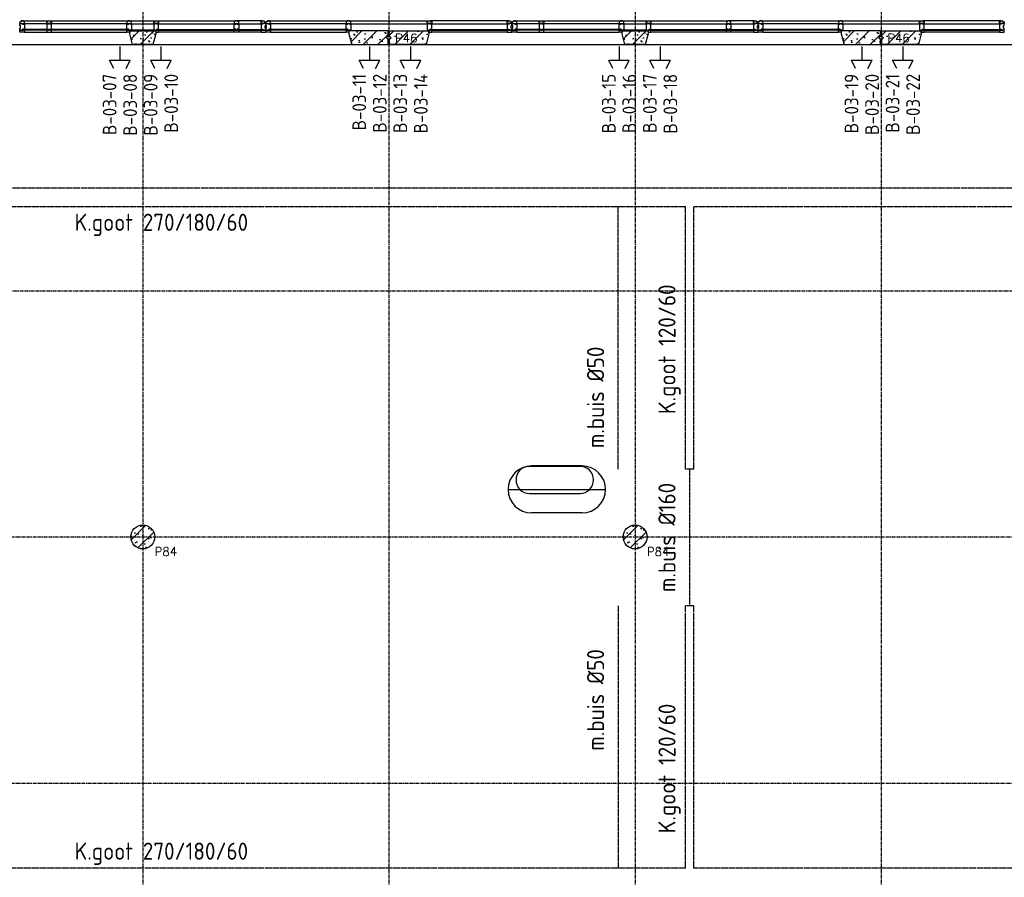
# Model space of a CAD drawing. Extents: x 0 to 1189, y 0 to 841.
# Tile 8 of 44: x 262 to 406, y 200 to 325. Entities that reach past the tile are written whole.
import ezdxf
from ezdxf.enums import TextEntityAlignment as Align

# ---------------------------------------------------------------- set-up
doc = ezdxf.new("R2010")
doc.units = 0
doc.linetypes.add('B0304', pattern=[6, 5, -0.5, 0, -0.5])
doc.linetypes.add('E0001', pattern=[1, 1, 0])
doc.layers.get('0').update_dxf_attribs({"linetype": 'CONTINUOUS'})
for name, color, linetype in [('AB$1A---_ATTRIB', 9, 'CONTINUOUS'), ('AL$1A---_ALGEMEEN', 9, 'CONTINUOUS'), ('AT$1A---_TEKSTK', 15, 'CONTINUOUS'), ('ET6130--_KANALISATIE', 7, 'CONTINUOUS'), ('GOTEN', 3, 'CONTINUOUS'), ('STRAMIEN', 1, 'CONTINUOUS'), ('VITELCODERING', 5, 'CONTINUOUS'), ('VITELDATA', 1, 'CONTINUOUS')]:
    doc.layers.add(name, color=color, linetype=linetype)
doc.styles.add('ROMANS', font='romans.shx', dxfattribs={"height": 300})
doc.styles.get("Standard").update_dxf_attribs({"font": 'ISO'})

# ---------------------------------------------------------------- blocks, each defined once
blk = doc.blocks.new('$DAT003')
for p, q in [((3.2, 0.9), (2, 1.5)), ((2, -1.5), (2, 1.5)), ((0, 0), (2, 0)), ((3.2, -0.9), (2, -1.5))]:
    blk.add_line(p, q)
blk = doc.blocks.new('XREF_B-A3-II-114')
at = {"layer": 'AL$1A---_ALGEMEEN', "ltscale": 2}
h = blk.add_hatch(dxfattribs=at)
h.set_pattern_fill('PREFB', color=8, scale=8, angle=180, style=0)
h.set_pattern_definition([(225, (35673.26, 44196.29), (108.6116, -108.6116), []), (197, (35673.26, 44196.29), (-41.26, -127.7242), [0, -130.56, -73.92, 0, -107.52]), (228, (35673.26, 44196.29), (29.465, -129.875), [0, -129.28, 0, -131.84, 0, -106.24]), (251, (35673.26, 44196.29), (76.6585, -107.6209), [0, -128, 0, -768, -105.28])])
h.paths.add_polyline_path([(36259, 44356), (36259, 44396), (35683, 44396), (35683, 44321), (35708, 44296), (35683, 44271), (35683, 44196), (36216, 44196)])
h.paths.add_polyline_path([(39464, 44356), (39464, 44396), (39082, 44396), (39082, 44356), (39125, 44196), (39421, 44196)])
h.paths.add_polyline_path([(42838, 44296), (42863, 44321), (42863, 44396), (42287, 44396), (42287, 44356), (42330, 44196), (42863, 44196), (42863, 44271)])
h = blk.add_hatch(dxfattribs=at)
h.set_pattern_fill('PREFB', color=8, scale=8, angle=180, style=0)
h.set_pattern_definition([(225, (42873.26, 44196.29), (108.6116, -108.6116), []), (197, (42873.26, 44196.29), (-41.26, -127.7242), [0, -130.56, -73.92, 0, -107.52]), (228, (42873.26, 44196.29), (29.465, -129.875), [0, -129.28, 0, -131.84, 0, -106.24]), (251, (42873.26, 44196.29), (76.6585, -107.6209), [0, -128, 0, -768, -105.28])])
h.paths.add_polyline_path([(43459, 44356), (43459, 44396), (42883, 44396), (42883, 44321), (42908, 44296), (42883, 44271), (42883, 44196), (43416, 44196)])
h.paths.add_polyline_path([(46664, 44356), (46664, 44396), (46282, 44396), (46282, 44356), (46325, 44196), (46621, 44196)])
h.paths.add_polyline_path([(50038, 44296), (50063, 44321), (50063, 44396), (49487, 44396), (49487, 44356), (49530, 44196), (50063, 44196), (50063, 44271)])
h = blk.add_hatch(dxfattribs=at)
h.set_pattern_fill('PREFB', color=8, scale=8, angle=180, style=0)
h.set_pattern_definition([(225, (50073.26, 44196.29), (108.6116, -108.6116), []), (197, (50073.26, 44196.29), (-41.26, -127.7242), [0, -130.56, -73.92, 0, -107.52]), (228, (50073.26, 44196.29), (29.465, -129.875), [0, -129.28, 0, -131.84, 0, -106.24]), (251, (50073.26, 44196.29), (76.6585, -107.6209), [0, -128, 0, -768, -105.28])])
h.paths.add_polyline_path([(50659, 44356), (50659, 44396), (50083, 44396), (50083, 44321), (50108, 44296), (50083, 44271), (50083, 44196), (50616, 44196)])
h.paths.add_polyline_path([(53864, 44356), (53864, 44396), (53482, 44396), (53482, 44356), (53525, 44196), (53821, 44196)])
h.paths.add_polyline_path([(57238, 44296), (57263, 44321), (57263, 44396), (56687, 44396), (56687, 44356), (56730, 44196), (57263, 44196), (57263, 44271)])
h = blk.add_hatch(dxfattribs=at)
h.set_pattern_fill('PREFB', color=8, scale=8, angle=180, style=0)
h.set_pattern_definition([(225, (39273.26, 36996.29), (108.61, -108.61), []), (197, (39273.26, 36996.29), (-41.26, -127.724), [0, -130.56, -73.92, 0, -107.52]), (228, (39273.26, 36996.29), (29.465, -129.875), [0, -129.28, 0, -131.84, 0, -106.24]), (251, (39273.26, 36996.29), (76.66, -107.62), [0, -128, 0, -768, -105.28])])
h.paths.add_polyline_path([(39448, 36996, 1), (39098, 36996, 1)])
h = blk.add_hatch(dxfattribs=at)
h.set_pattern_fill('PREFB', color=8, scale=8, angle=180, style=0)
h.set_pattern_definition([(225, (46473.26, 36996.29), (108.61, -108.61), []), (197, (46473.26, 36996.29), (-41.26, -127.724), [0, -130.56, -73.92, 0, -107.52]), (228, (46473.26, 36996.29), (29.465, -129.875), [0, -129.28, 0, -131.84, 0, -106.24]), (251, (46473.26, 36996.29), (76.66, -107.62), [0, -128, 0, -768, -105.28])])
h.paths.add_polyline_path([(46648, 36996, 1), (46298, 36996, 1)])
at = {"layer": 'AL$1A---_ALGEMEEN', "color": 8, "ltscale": 2}
for p, q in [((37515, 44545), (37887, 44545)), ((37889, 44502), (37524, 44502)), ((37524, 44498), (37524, 44502)), ((37889, 44498), (37524, 44498)), ((37889, 44498), (37889, 44502)), ((39062, 44502), (37918, 44502)), ((37918, 44498), (37918, 44502)), ((39062, 44498), (37918, 44498)), ((37920, 44545), (40626, 44545)), ((39062, 44498), (39062, 44502)), ((39100, 44502), (39450, 44502)), ((39100, 44498), (39100, 44502)), ((39100, 44498), (39450, 44498)), ((39450, 44498), (39450, 44502)), ((39482, 44502), (40628, 44502)), ((39482, 44498), (39482, 44502)), ((39482, 44498), (40628, 44498)), ((40628, 44498), (40628, 44502)), ((40658, 44502), (41023, 44502)), ((40658, 44498), (40658, 44502)), ((40658, 44498), (41023, 44498)), ((41021, 44545), (40659, 44545)), ((41023, 44498), (41023, 44502)), ((41115, 44545), (42264, 44545)), ((42266, 44502), (41124, 44502)), ((41124, 44498), (41124, 44502)), ((42266, 44498), (41124, 44498)), ((42266, 44498), (42266, 44502)), ((42287, 44545), (43449, 44545)), ((42305, 44502), (43442, 44502)), ((42305, 44498), (42305, 44502)), ((42305, 44498), (43442, 44498)), ((43442, 44498), (43442, 44502)), ((43480, 44498), (43480, 44502)), ((43480, 44502), (44623, 44502)), ((43480, 44498), (44623, 44498)), ((44621, 44545), (43482, 44545)), ((44623, 44498), (44623, 44502)), ((44715, 44545), (45087, 44545)), ((45089, 44502), (44724, 44502)), ((44724, 44498), (44724, 44502)), ((45089, 44498), (44724, 44498)), ((45089, 44498), (45089, 44502)), ((46262, 44502), (45118, 44502)), ((45118, 44498), (45118, 44502)), ((46262, 44498), (45118, 44498)), ((45120, 44545), (47826, 44545)), ((46262, 44498), (46262, 44502)), ((46300, 44502), (46650, 44502)), ((46300, 44498), (46300, 44502)), ((46300, 44498), (46650, 44498)), ((46650, 44498), (46650, 44502)), ((46682, 44502), (47828, 44502)), ((46682, 44498), (46682, 44502)), ((46682, 44498), (47828, 44498)), ((47828, 44498), (47828, 44502)), ((47858, 44502), (48223, 44502)), ((47858, 44498), (47858, 44502)), ((47858, 44498), (48223, 44498)), ((48221, 44545), (47859, 44545)), ((48223, 44498), (48223, 44502)), ((48315, 44545), (49464, 44545)), ((49466, 44502), (48324, 44502)), ((48324, 44498), (48324, 44502)), ((49466, 44498), (48324, 44498)), ((49466, 44498), (49466, 44502)), ((49487, 44545), (50649, 44545)), ((49505, 44502), (50642, 44502)), ((49505, 44498), (49505, 44502)), ((49505, 44498), (50642, 44498)), ((50642, 44498), (50642, 44502)), ((50680, 44498), (50680, 44502)), ((50680, 44502), (51823, 44502)), ((50680, 44498), (51823, 44498)), ((51821, 44545), (50682, 44545)), ((51823, 44498), (51823, 44502)), ((37889, 44418), (37523, 44418)), ((37523, 44410), (37523, 44418)), ((37889, 44410), (37523, 44410)), ((37542, 44376), (37870, 44376)), ((37889, 44410), (37889, 44418)), ((39061, 44418), (37918, 44418)), ((37918, 44410), (37918, 44418)), ((39061, 44410), (37918, 44410)), ((37937, 44376), (39042, 44376)), ((39061, 44410), (39061, 44418)), ((39437, 44406), (39109, 44406)), ((39482, 44410), (39482, 44418)), ((39482, 44418), (40628, 44418)), ((39482, 44410), (40628, 44410)), ((40609, 44376), (39504, 44376)), ((40628, 44410), (40628, 44418)), ((40657, 44418), (41023, 44418)), ((40657, 44410), (40657, 44418)), ((40657, 44410), (41023, 44410)), ((41004, 44376), (40676, 44376)), ((41023, 44410), (41023, 44418)), ((42266, 44418), (41123, 44418)), ((41123, 44410), (41123, 44418)), ((42266, 44410), (41123, 44410)), ((41142, 44376), (42247, 44376)), ((42266, 44410), (42266, 44418)), ((43480, 44418), (44623, 44418)), ((43480, 44410), (43480, 44418)), ((43480, 44410), (44623, 44410)), ((44604, 44376), (43499, 44376)), ((44623, 44410), (44623, 44418)), ((45089, 44418), (44723, 44418)), ((44723, 44410), (44723, 44418)), ((45089, 44410), (44723, 44410)), ((44742, 44376), (45070, 44376)), ((45089, 44410), (45089, 44418)), ((46261, 44418), (45118, 44418)), ((45118, 44410), (45118, 44418)), ((46261, 44410), (45118, 44410)), ((45137, 44376), (46242, 44376)), ((46261, 44410), (46261, 44418)), ((46637, 44406), (46309, 44406)), ((46682, 44410), (46682, 44418)), ((46682, 44418), (47828, 44418)), ((46682, 44410), (47828, 44410)), ((47809, 44376), (46704, 44376)), ((47828, 44410), (47828, 44418)), ((47857, 44418), (48223, 44418)), ((47857, 44410), (47857, 44418)), ((47857, 44410), (48223, 44410)), ((48204, 44376), (47876, 44376)), ((48223, 44410), (48223, 44418)), ((49466, 44418), (48323, 44418)), ((48323, 44410), (48323, 44418)), ((49466, 44410), (48323, 44410)), ((48342, 44376), (49447, 44376)), ((49466, 44410), (49466, 44418)), ((50680, 44418), (51823, 44418)), ((50680, 44410), (50680, 44418)), ((50680, 44410), (51823, 44410)), ((51804, 44376), (50699, 44376)), ((51823, 44410), (51823, 44418)), ((35683, 44196), (42863, 44196)), ((42883, 44196), (50063, 44196)), ((50083, 44196), (57263, 44196))]:
    blk.add_line(p, q, dxfattribs=at)
at = {"layer": 'AL$1A---_ALGEMEEN', "color": 8, "linetype": 'Continuous', "ltscale": 2}
for p, q in [((39082, 44396), (39464, 44396)), ((39082, 44356), (39082, 44396)), ((39125, 44196), (39082, 44356)), ((39464, 44356), (39421, 44196)), ((39464, 44396), (39464, 44356)), ((42863, 44396), (42287, 44396)), ((42287, 44396), (42287, 44356)), ((42287, 44356), (42330, 44196)), ((42863, 44321), (42863, 44396)), ((42883, 44396), (43459, 44396)), ((42883, 44321), (42883, 44396)), ((43459, 44356), (43416, 44196)), ((43459, 44396), (43459, 44356)), ((46282, 44396), (46664, 44396)), ((46282, 44356), (46282, 44396)), ((46325, 44196), (46282, 44356)), ((46664, 44356), (46621, 44196)), ((46664, 44396), (46664, 44356)), ((50063, 44396), (49487, 44396)), ((49487, 44396), (49487, 44356)), ((49487, 44356), (49530, 44196)), ((50063, 44321), (50063, 44396)), ((50083, 44396), (50659, 44396)), ((50083, 44321), (50083, 44396)), ((50659, 44356), (50616, 44196)), ((50659, 44396), (50659, 44356)), ((42863, 44196), (42863, 44271)), ((42883, 44196), (42883, 44271)), ((50063, 44196), (50063, 44271)), ((50083, 44196), (50083, 44271)), ((39421, 44196), (39125, 44196)), ((42330, 44196), (42863, 44196)), ((43416, 44196), (42883, 44196)), ((46621, 44196), (46325, 44196)), ((49530, 44196), (50063, 44196)), ((50616, 44196), (50083, 44196))]:
    blk.add_line(p, q, dxfattribs=at)
at = {"layer": 'AL$1A---_ALGEMEEN', "color": 8, "linetype": 'ByBlock'}
for p, q in [((45668, 38028), (44930, 38028)), ((45698, 38034), (44958, 38034)), ((44615, 37691), (46042, 37691)), ((45670, 37629), (44930, 37629)), ((45698, 37348), (44958, 37348))]:
    blk.add_line(p, q, dxfattribs=at)
at = {"layer": 'AL$1A---_ALGEMEEN', "color": 8, "linetype": 'Continuous', "ltscale": 2}
for points in [[(37475, 44506), (37542, 44506), (37542, 44535), (37525, 44535), (37525, 44545), (37495, 44545), (37495, 44530), (37475, 44530), (37475, 44506)], [(37937, 44506), (37870, 44506), (37870, 44535), (37887, 44535), (37887, 44545), (37920, 44545), (37920, 44535), (37937, 44535), (37937, 44506)], [(39042, 44506), (39109, 44506), (39109, 44535), (39092, 44535), (39092, 44545), (39059, 44545), (39059, 44535), (39042, 44535), (39042, 44506)], [(39504, 44506), (39437, 44506), (39437, 44535), (39454, 44535), (39454, 44545), (39487, 44545), (39487, 44535), (39504, 44535), (39504, 44506)], [(40609, 44506), (40676, 44506), (40676, 44535), (40659, 44535), (40659, 44545), (40626, 44545), (40626, 44535), (40609, 44535), (40609, 44506)], [(41071, 44506), (41004, 44506), (41004, 44535), (41021, 44535), (41021, 44545), (41051, 44545), (41051, 44530), (41071, 44530), (41071, 44506)], [(41075, 44506), (41142, 44506), (41142, 44535), (41125, 44535), (41125, 44545), (41095, 44545), (41095, 44530), (41075, 44530), (41075, 44506)], [(42247, 44506), (42314, 44506), (42314, 44535), (42297, 44535), (42297, 44545), (42264, 44545), (42264, 44535), (42247, 44535), (42247, 44506)], [(43499, 44506), (43432, 44506), (43432, 44535), (43449, 44535), (43449, 44545), (43482, 44545), (43482, 44535), (43499, 44535), (43499, 44506)], [(44671, 44506), (44604, 44506), (44604, 44535), (44621, 44535), (44621, 44545), (44651, 44545), (44651, 44530), (44671, 44530), (44671, 44506)], [(44675, 44506), (44742, 44506), (44742, 44535), (44725, 44535), (44725, 44545), (44695, 44545), (44695, 44530), (44675, 44530), (44675, 44506)], [(45137, 44506), (45070, 44506), (45070, 44535), (45087, 44535), (45087, 44545), (45120, 44545), (45120, 44535), (45137, 44535), (45137, 44506)], [(46242, 44506), (46309, 44506), (46309, 44535), (46292, 44535), (46292, 44545), (46259, 44545), (46259, 44535), (46242, 44535), (46242, 44506)], [(46704, 44506), (46637, 44506), (46637, 44535), (46654, 44535), (46654, 44545), (46687, 44545), (46687, 44535), (46704, 44535), (46704, 44506)], [(47809, 44506), (47876, 44506), (47876, 44535), (47859, 44535), (47859, 44545), (47826, 44545), (47826, 44535), (47809, 44535), (47809, 44506)], [(48271, 44506), (48204, 44506), (48204, 44535), (48221, 44535), (48221, 44545), (48251, 44545), (48251, 44530), (48271, 44530), (48271, 44506)], [(48275, 44506), (48342, 44506), (48342, 44535), (48325, 44535), (48325, 44545), (48295, 44545), (48295, 44530), (48275, 44530), (48275, 44506)], [(49447, 44506), (49514, 44506), (49514, 44535), (49497, 44535), (49497, 44545), (49464, 44545), (49464, 44535), (49447, 44535), (49447, 44506)], [(50699, 44506), (50632, 44506), (50632, 44535), (50649, 44535), (50649, 44545), (50682, 44545), (50682, 44535), (50699, 44535), (50699, 44506)], [(51871, 44506), (51804, 44506), (51804, 44535), (51821, 44535), (51821, 44545), (51851, 44545), (51851, 44530), (51871, 44530), (51871, 44506)], [(37542, 44406), (37542, 44376), (37475, 44376), (37475, 44406), (37542, 44406)], [(37870, 44406), (37870, 44376), (37937, 44376), (37937, 44406), (37870, 44406)], [(39082, 44406), (39082, 44376), (39042, 44376), (39042, 44406), (39082, 44406)], [(39464, 44406), (39464, 44376), (39504, 44376), (39504, 44406), (39464, 44406)], [(40676, 44406), (40676, 44376), (40609, 44376), (40609, 44406), (40676, 44406)], [(41004, 44406), (41004, 44376), (41071, 44376), (41071, 44406), (41004, 44406)], [(41142, 44406), (41142, 44376), (41075, 44376), (41075, 44406), (41142, 44406)], [(42287, 44406), (42287, 44376), (42247, 44376), (42247, 44406), (42287, 44406)], [(43460, 44406), (43460, 44376), (43500, 44376), (43500, 44406), (43460, 44406)], [(44604, 44406), (44604, 44376), (44671, 44376), (44671, 44406), (44604, 44406)], [(44742, 44406), (44742, 44376), (44675, 44376), (44675, 44406), (44742, 44406)], [(45070, 44406), (45070, 44376), (45137, 44376), (45137, 44406), (45070, 44406)], [(46282, 44406), (46282, 44376), (46242, 44376), (46242, 44406), (46282, 44406)], [(46664, 44406), (46664, 44376), (46704, 44376), (46704, 44406), (46664, 44406)], [(47876, 44406), (47876, 44376), (47809, 44376), (47809, 44406), (47876, 44406)], [(48204, 44406), (48204, 44376), (48271, 44376), (48271, 44406), (48204, 44406)], [(48342, 44406), (48342, 44376), (48275, 44376), (48275, 44406), (48342, 44406)], [(49487, 44406), (49487, 44376), (49447, 44376), (49447, 44406), (49487, 44406)], [(50660, 44406), (50660, 44376), (50700, 44376), (50700, 44406), (50660, 44406)], [(51804, 44406), (51804, 44376), (51871, 44376), (51871, 44406), (51804, 44406)], [(42863, 44271), (42838, 44296), (42863, 44321)], [(42883, 44321), (42908, 44296), (42883, 44271)], [(50063, 44271), (50038, 44296), (50063, 44321)], [(50083, 44321), (50108, 44296), (50083, 44271)]]:
    blk.add_lwpolyline(points, dxfattribs=at)
for points in [[(37475, 44406), (37475, 44422), (37475, 44422), (37475, 44436), (37484, 44436), (37484, 44476), (37475, 44476), (37475, 44494), (37475, 44494), (37475, 44506), (37515, 44506), (37515, 44494), (37542, 44494), (37542, 44426), (37542, 44422), (37515, 44422), (37515, 44406), (37478, 44406)], [(37910, 44406), (37910, 44422), (37937, 44422), (37937, 44466), (37937, 44494), (37910, 44494), (37910, 44506), (37897, 44506), (37897, 44494), (37870, 44494), (37870, 44426), (37870, 44422), (37897, 44422), (37897, 44406), (37907, 44406)], [(39069, 44406), (39069, 44422), (39042, 44422), (39042, 44466), (39042, 44494), (39069, 44494), (39069, 44506), (39092, 44506), (39092, 44494), (39109, 44494), (39109, 44426), (39109, 44406), (39072, 44406)], [(39477, 44406), (39477, 44422), (39504, 44422), (39504, 44466), (39504, 44494), (39477, 44494), (39477, 44506), (39454, 44506), (39454, 44494), (39437, 44494), (39437, 44426), (39437, 44406), (39474, 44406)], [(40636, 44406), (40636, 44422), (40609, 44422), (40609, 44466), (40609, 44494), (40636, 44494), (40636, 44506), (40649, 44506), (40649, 44494), (40676, 44494), (40676, 44426), (40676, 44422), (40649, 44422), (40649, 44406), (40639, 44406)], [(41071, 44406), (41071, 44422), (41071, 44422), (41071, 44436), (41062, 44436), (41062, 44476), (41071, 44476), (41071, 44494), (41071, 44494), (41071, 44506), (41031, 44506), (41031, 44494), (41004, 44494), (41004, 44426), (41004, 44422), (41031, 44422), (41031, 44406), (41068, 44406)], [(41075, 44406), (41075, 44422), (41075, 44422), (41075, 44436), (41084, 44436), (41084, 44476), (41075, 44476), (41075, 44494), (41075, 44494), (41075, 44506), (41115, 44506), (41115, 44494), (41142, 44494), (41142, 44426), (41142, 44422), (41115, 44422), (41115, 44406), (41078, 44406)], [(42274, 44406), (42274, 44422), (42247, 44422), (42247, 44466), (42247, 44494), (42274, 44494), (42274, 44506), (42297, 44506), (42297, 44494), (42314, 44494), (42314, 44426), (42314, 44406), (42277, 44406)], [(43473, 44406), (43473, 44422), (43500, 44422), (43500, 44466), (43500, 44494), (43473, 44494), (43473, 44506), (43450, 44506), (43450, 44494), (43433, 44494), (43433, 44426), (43433, 44406), (43470, 44406)], [(44671, 44406), (44671, 44422), (44671, 44422), (44671, 44436), (44662, 44436), (44662, 44476), (44671, 44476), (44671, 44494), (44671, 44494), (44671, 44506), (44631, 44506), (44631, 44494), (44604, 44494), (44604, 44426), (44604, 44422), (44631, 44422), (44631, 44406), (44668, 44406)], [(44675, 44406), (44675, 44422), (44675, 44422), (44675, 44436), (44684, 44436), (44684, 44476), (44675, 44476), (44675, 44494), (44675, 44494), (44675, 44506), (44715, 44506), (44715, 44494), (44742, 44494), (44742, 44426), (44742, 44422), (44715, 44422), (44715, 44406), (44678, 44406)], [(45110, 44406), (45110, 44422), (45137, 44422), (45137, 44466), (45137, 44494), (45110, 44494), (45110, 44506), (45097, 44506), (45097, 44494), (45070, 44494), (45070, 44426), (45070, 44422), (45097, 44422), (45097, 44406), (45107, 44406)], [(46269, 44406), (46269, 44422), (46242, 44422), (46242, 44466), (46242, 44494), (46269, 44494), (46269, 44506), (46292, 44506), (46292, 44494), (46309, 44494), (46309, 44426), (46309, 44406), (46272, 44406)], [(46677, 44406), (46677, 44422), (46704, 44422), (46704, 44466), (46704, 44494), (46677, 44494), (46677, 44506), (46654, 44506), (46654, 44494), (46637, 44494), (46637, 44426), (46637, 44406), (46674, 44406)], [(47836, 44406), (47836, 44422), (47809, 44422), (47809, 44466), (47809, 44494), (47836, 44494), (47836, 44506), (47849, 44506), (47849, 44494), (47876, 44494), (47876, 44426), (47876, 44422), (47849, 44422), (47849, 44406), (47839, 44406)], [(48271, 44406), (48271, 44422), (48271, 44422), (48271, 44436), (48262, 44436), (48262, 44476), (48271, 44476), (48271, 44494), (48271, 44494), (48271, 44506), (48231, 44506), (48231, 44494), (48204, 44494), (48204, 44426), (48204, 44422), (48231, 44422), (48231, 44406), (48268, 44406)], [(48275, 44406), (48275, 44422), (48275, 44422), (48275, 44436), (48284, 44436), (48284, 44476), (48275, 44476), (48275, 44494), (48275, 44494), (48275, 44506), (48315, 44506), (48315, 44494), (48342, 44494), (48342, 44426), (48342, 44422), (48315, 44422), (48315, 44406), (48278, 44406)], [(49474, 44406), (49474, 44422), (49447, 44422), (49447, 44466), (49447, 44494), (49474, 44494), (49474, 44506), (49497, 44506), (49497, 44494), (49514, 44494), (49514, 44426), (49514, 44406), (49477, 44406)], [(50673, 44406), (50673, 44422), (50700, 44422), (50700, 44466), (50700, 44494), (50673, 44494), (50673, 44506), (50650, 44506), (50650, 44494), (50633, 44494), (50633, 44426), (50633, 44406), (50670, 44406)], [(51871, 44406), (51871, 44422), (51871, 44422), (51871, 44436), (51862, 44436), (51862, 44476), (51871, 44476), (51871, 44494), (51871, 44494), (51871, 44506), (51831, 44506), (51831, 44494), (51804, 44494), (51804, 44426), (51804, 44422), (51831, 44422), (51831, 44406), (51868, 44406)]]:
    blk.add_lwpolyline(points, close=True, dxfattribs=at)
for centre in [(39273, 36996), (39273, 36996), (46473, 36996), (46473, 36996)]:
    blk.add_circle(centre, 175, dxfattribs=at)
at = {"layer": 'AL$1A---_ALGEMEEN', "color": 8, "ltscale": 2}
for centre in [(39273, 36996), (46473, 36996)]:
    blk.add_circle(centre, 175, dxfattribs=at)
at = {"layer": 'AL$1A---_ALGEMEEN', "color": 8, "linetype": 'ByBlock'}
for centre, radius, start, end in [((44958, 37691), 343, 90, 270), ((44930, 37831), 198, 90, 270), ((45668, 37831), 198, 270, 90), ((45698, 37691), 343, 270, 90)]:
    blk.add_arc(centre, radius, start, end, dxfattribs=at)
at = {"layer": 'STRAMIEN', "color": 8, "linetype": 'B0304', "ltscale": 10}
for p, q in [((39273, 85496), (39273, 24869)), ((42873, 85496), (42873, 24869)), ((46473, 85496), (46473, 24869)), ((50073, 85496), (50073, 24869)), ((21073, 44196), (107983, 44196)), ((21073, 40596), (107983, 40596)), ((21023, 36996), (107938, 36996)), ((21023, 33396), (107938, 33396))]:
    blk.add_line(p, q, dxfattribs=at)
at = {"layer": 'AB$1A---_ATTRIB', "color": 8, "linetype": 'Continuous', "style": 'ROMANS'}
for tag, p, height in [('RUIMTENUMMER', (87442, 75784), 200), ('PEILMAAT', (87388, 75527), 150), ('RUIMTENUMMER', (26337, 75275), 200), ('PEILMAAT', (26282, 75018), 150), ('RUIMTENUMMER', (28654, 73979), 200), ('PEILMAAT', (28600, 73722), 150), ('RUIMTENUMMER', (26337, 72872), 200), ('PEILMAAT', (26282, 72614), 150), ('RUIMTENUMMER', (87442, 71085), 200), ('PEILMAAT', (87388, 70827), 150), ('RUIMTENUMMER', (26601, 70494), 200), ('RUIMTENUMMER', (44704, 70494), 200), ('RUIMTENUMMER', (63062, 70494), 200), ('PEILMAAT', (26547, 70236), 150), ('PEILMAAT', (44650, 70236), 150), ('PEILMAAT', (63008, 70236), 150), ('RUIMTENUMMER', (25709, 68386), 200), ('PEILMAAT', (25654, 68128), 150), ('RUIMTENUMMER', (87442, 66868), 200), ('PEILMAAT', (87388, 66611), 150), ('RUIMTENUMMER', (86686, 65335), 200), ('RUIMTENUMMER', (28777, 65054), 200), ('RUIMTENUMMER', (78665, 65032), 200), ('PEILMAAT', (86631, 65078), 150), ('PEILMAAT', (28722, 64796), 150), ('PEILMAAT', (78611, 64774), 150), ('RUIMTENUMMER', (94007, 64082), 200), ('RUIMTENUMMER', (76130, 63992), 200), ('RUIMTENUMMER', (81543, 63992), 200), ('RUIMTENUMMER', (84341, 63737), 200), ('RUIMTENUMMER', (87793, 63737), 200), ('PEILMAAT', (93953, 63824), 150), ('PEILMAAT', (76076, 63734), 150), ('PEILMAAT', (81488, 63734), 150), ('PEILMAAT', (84286, 63479), 150), ('PEILMAAT', (87738, 63479), 150), ('RUIMTENUMMER', (28777, 63059), 200), ('RUIMTENUMMER', (78665, 63062), 200), ('RUIMTENUMMER', (91439, 63158), 200), ('PEILMAAT', (28722, 62801), 150), ('PEILMAAT', (78611, 62805), 150), ('PEILMAAT', (91385, 62901), 150), ('RUIMTENUMMER', (84600, 60368), 200), ('PEILMAAT', (84546, 60111), 150), ('RUIMTENUMMER', (76130, 53241), 200), ('RUIMTENUMMER', (84607, 53241), 200), ('RUIMTENUMMER', (30604, 53028), 200), ('RUIMTENUMMER', (54379, 53028), 200), ('PEILMAAT', (76076, 52984), 150), ('PEILMAAT', (84553, 52984), 150), ('PEILMAAT', (30550, 52771), 150), ('PEILMAAT', (54325, 52771), 150), ('RUIMTENUMMER', (93702, 49263), 200), ('PEILMAAT', (93647, 49005), 150), ('RUIMTENUMMER', (84528, 46579), 200), ('PEILMAAT', (84474, 46322), 150), ('RUIMTENUMMER', (78360, 43177), 200), ('RUIMTENUMMER', (81571, 43181), 200), ('PEILMAAT', (78306, 42920), 150), ('PEILMAAT', (81517, 42924), 150), ('RUIMTENUMMER', (26316, 42849), 200), ('PEILMAAT', (26262, 42592), 150), ('RUIMTENUMMER', (28812, 41377), 200), ('PEILMAAT', (28757, 41119), 150), ('RUIMTENUMMER', (26316, 40511), 200), ('PEILMAAT', (26262, 40253), 150), ('RUIMTENUMMER', (84742, 39845), 200), ('PEILMAAT', (84687, 39588), 150), ('RUIMTENUMMER', (76067, 38649), 200), ('PEILMAAT', (76012, 38391), 150), ('RUIMTENUMMER', (26547, 38136), 200), ('RUIMTENUMMER', (79485, 38210), 200), ('RUIMTENUMMER', (81709, 38210), 200), ('PEILMAAT', (26493, 37878), 150), ('PEILMAAT', (79430, 37952), 150), ('PEILMAAT', (81654, 37952), 150), ('RUIMTENUMMER', (44826, 37734), 200), ('RUIMTENUMMER', (62880, 37734), 200), ('PEILMAAT', (44772, 37477), 150), ('PEILMAAT', (62825, 37477), 150), ('RUIMTENUMMER', (25342, 36256), 200), ('RUIMTENUMMER', (80669, 36367), 200), ('PEILMAAT', (25288, 35999), 150), ('PEILMAAT', (80614, 36109), 150), ('RUIMTENUMMER', (91184, 35271), 200), ('RUIMTENUMMER', (98529, 35271), 200), ('PEILMAAT', (91129, 35013), 150), ('PEILMAAT', (98475, 35013), 150), ('RUIMTENUMMER', (28777, 32678), 200), ('RUIMTENUMMER', (80669, 32690), 200), ('PEILMAAT', (28723, 32420), 150), ('PEILMAAT', (80614, 32433), 150), ('RUIMTENUMMER', (28777, 30449), 200), ('PEILMAAT', (28723, 30192), 150), ('RUIMTENUMMER', (81104, 27867), 200), ('RUIMTENUMMER', (83871, 27864), 200), ('PEILMAAT', (81049, 27610), 150), ('PEILMAAT', (83817, 27607), 150)]:
    blk.add_attdef(tag, p, '', height=height, dxfattribs=at)
for tag, p, height in [('RUIMTENUMMER', (25294, 72567), 200), ('PEILMAAT', (25552, 72512), 150), ('RUIMTENUMMER', (25280, 40147), 200), ('PEILMAAT', (25537, 40093), 150)]:
    blk.add_attdef(tag, p, '', height=height, rotation=90, dxfattribs=at)
at = {"layer": 'AT$1A---_TEKSTK', "color": 8, "ltscale": 2, "style": 'ROMANS'}
for s, p in [('P46', (42964, 44230)), ('P46', (50164, 44230)), ('P84', (39448, 36720)), ('P84', (46648, 36720))]:
    blk.add_text(s, height=125, dxfattribs=at).set_placement(p)

msp = doc.modelspace()

# ---------------------------------------------------------------- linework, layer by layer
at = {"layer": 'GOTEN', "linetype": 'E0001'}
for p, q in [((637.46, 300.77), (173.82, 300.77)), ((359.72, 298.07), (176.52, 298.07)), ((359.72, 259.71), (359.72, 298.07)), ((360.92, 259.71), (360.92, 298.07)), ((493.5, 298.07), (360.92, 298.07)), ((360.92, 259.71), (359.72, 259.71)), ((359.72, 201.35), (359.72, 239.71)), ((360.92, 239.71), (359.72, 239.71)), ((360.92, 201.35), (360.92, 239.71)), ((359.72, 201.35), (176.52, 201.35)), ((493.5, 201.35), (360.92, 201.35))]:
    msp.add_line(p, q, dxfattribs=at)
at = {"layer": 'GOTEN', "color": 4, "linetype": 'E0001'}
for p, q in [((349.88, 259.71), (349.88, 298.07)), ((360.32, 259.71), (360.32, 239.71)), ((349.88, 239.71), (349.88, 201.35))]:
    msp.add_line(p, q, dxfattribs=at)

# ---------------------------------------------------------------- block references
at = {"xscale": 0.01, "yscale": 0.01, "zscale": 0.01}
msp.add_blockref('XREF_B-A3-II-114', (-112.39, -120.19), dxfattribs=at)
at = {"layer": 'VITELDATA', "rotation": 270}
for p in [(277, 321.5), (283, 321.5), (313.5, 321.5), (319.5, 321.5), (350, 321.5), (356, 321.5), (385.5, 321.5), (391.5, 321.5)]:
    msp.add_blockref('$DAT003', p, dxfattribs=at)

# ---------------------------------------------------------------- texts
at = {"layer": 'ET6130--_KANALISATIE', "color": 2, "linetype": 'E0001'}
for p in [(270.37, 294.54), (270.37, 202.57)]:
    msp.add_text('K.goot 270/180/60', height=2.5, dxfattribs=at).set_placement(p)
for s, p in [('K.goot 120/60', (358.26, 267.74)), ('m.buis %%C50', (347.82, 262.76)), ('m.buis %%C160', (358.26, 241.72)), ('m.buis %%C50', (347.82, 218.52)), ('K.goot 120/60', (358.26, 206.43))]:
    msp.add_text(s, height=2.5, rotation=90, dxfattribs=at).set_placement(p)
at = {"layer": 'VITELCODERING'}
for s, p in [('B-03-07', (276.5, 317.5)), ('B-03-08', (279.5, 317.5)), ('B-03-09', (282.5, 317.5)), ('B-03-10', (285.5, 317.5)), ('B-03-11', (313, 317.5)), ('B-03-12', (316, 317.5)), ('B-03-13', (319, 317.5)), ('B-03-14', (322, 317.5)), ('B-03-15', (349.5, 317.5)), ('B-03-16', (352.5, 317.5)), ('B-03-17', (355.5, 317.5)), ('B-03-18', (358.5, 317.5)), ('B-03-19', (385, 317.5)), ('B-03-20', (388, 317.5)), ('B-03-21', (391, 317.5)), ('B-03-22', (394, 317.5))]:
    msp.add_text(s, height=2, rotation=90, dxfattribs=at).set_placement(p, align=Align.RIGHT)

doc.saveas('drawing.dxf')
